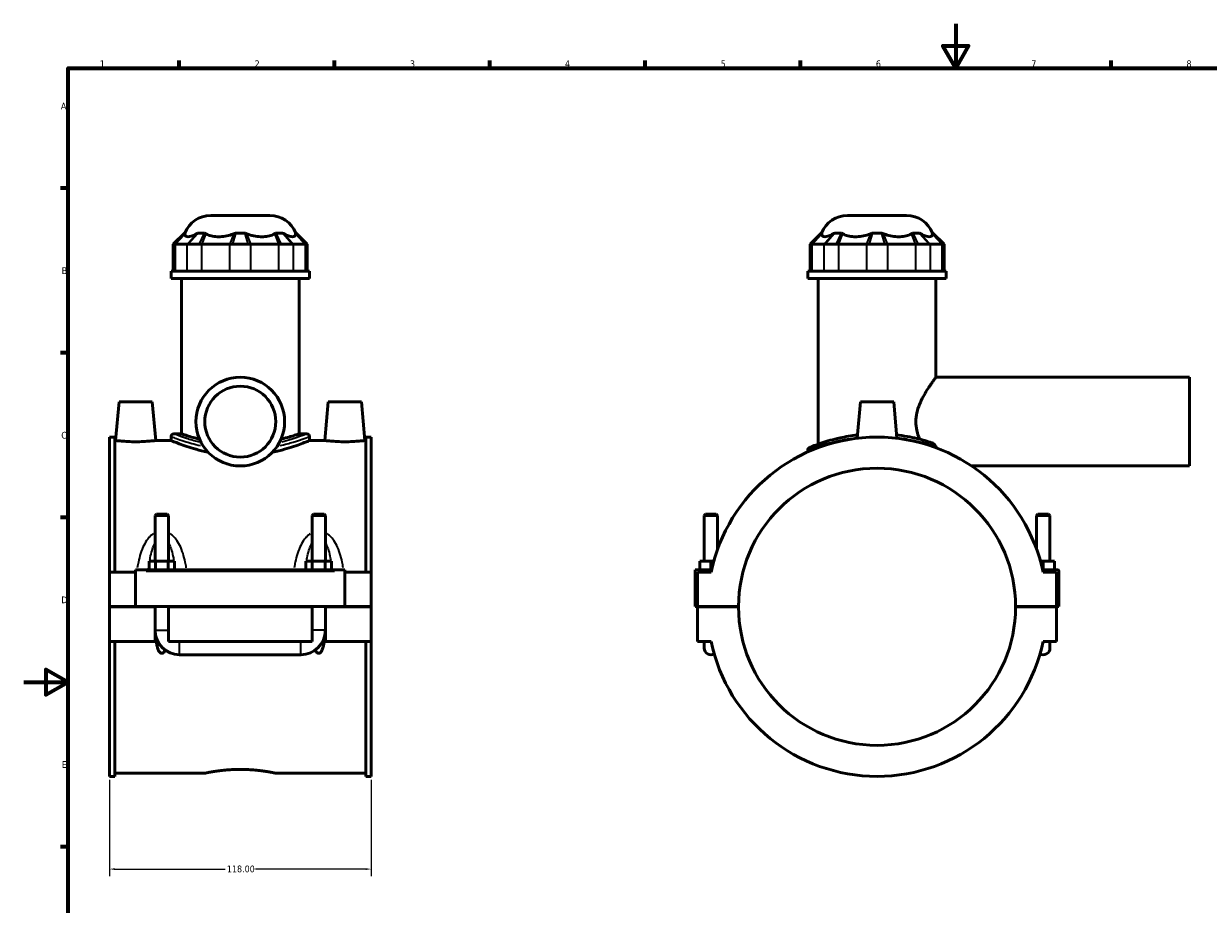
# Model space of a CAD drawing. Header units: millimetres. Extents: x 0 to 898, y -421 to 969.
# Tile 4 of 7: x 0 to 534, y 197 to 594. Entities that reach past the tile are written whole.
import ezdxf

# ---------------------------------------------------------------- set-up
doc = ezdxf.new("R2010")
doc.units = ezdxf.units.MM
for name, color, linetype, lineweight in [('Border (ANSI)', 7, 'Continuous', 70), ('Dimension (ANSI)', 7, 'Continuous', 25), ('Visible (ANSI)', 7, 'Continuous', 50), ('Visible Narrow (ANSI)', 7, 'Continuous', 35)]:
    doc.layers.add(name, color=color, linetype=linetype, lineweight=lineweight)
doc.styles.add('Note Text (ANSI)', font='tahoma.ttf')
doc.dimstyles.new('Default - mm (ANSI)', dxfattribs={"dimtxt": 3.048, "dimasz": 2.5, "dimexe": 3.175, "dimexo": 1.6002, "dimgap": 0.8, "dimtad": 0, "dimtoh": 1, "dimrnd": 1e-08, "dimzin": 4, "dimdsep": 46, "dimtxsty": 'Note Text (ANSI)', "dimcen": 0.09, "dimdle": 10, "dimclrd": 256, "dimclre": 256, "dimclrt": 256, "dimadec": 1, "dimazin": 1, "dimtfac": 1, "dimtofl": 0, "dimtmove": 0, "dimatfit": 3, "dimfxl": 1, "dimtolj": 1, "dimtzin": 4, "dimlwd": -1, "dimlwe": -1, "dimarcsym": 0})

# ---------------------------------------------------------------- blocks, each defined once
blk = doc.blocks.new('Borders Default Border')
at = {"layer": 'Border (ANSI)'}
for p, q in [((70.08, 574), (70.08, 577.45)), ((140.17, 574), (140.17, 577.45)), ((210.25, 574), (210.25, 577.45)), ((280.33, 574), (280.33, 577.45)), ((350.42, 574), (350.42, 577.45)), ((490.58, 574), (490.58, 577.45)), ((20, 519.75), (16.55, 519.75)), ((20, 445.5), (16.55, 445.5)), ((20, 371.25), (16.55, 371.25)), ((20, 222.75), (16.55, 222.75))]:
    blk.add_line(p, q, dxfattribs=at)
at = {"layer": 'Border (ANSI)', "flags": 128}
for points in [[(420.5, 594), (420.5, 574), (414.73, 584), (426.27, 584), (420.5, 574)], [(20, 20), (20, 574), (821, 574), (821, 20), (20, 20)], [(0, 297), (20, 297), (10, 302.77), (10, 291.23), (20, 297)]]:
    blk.add_lwpolyline(points, dxfattribs=at)
at = {"layer": 'Border (ANSI)', "color": 230, "true_color": 0xff0080, "char_height": 3.05, "attachment_point": 7, "style": 'Note Text (ANSI)'}
for s, insert in [('1', (34.35, 574.4)), ('2', (104.2, 574.4)), ('3', (174.26, 574.34)), ('4', (244.23, 574.4)), ('5', (314.48, 574.34)), ('6', (384.49, 574.34)), ('7', (454.6, 574.4)), ('8', (524.63, 574.33)), ('A', (16.78, 555.35)), ('B', (17.15, 481.1)), ('C', (16.95, 406.8)), ('D', (16.96, 332.6)), ('E', (17.21, 258.35))]:
    blk.add_mtext(s, dxfattribs=dict(at, insert=insert))
blk = doc.blocks.new('*D8')
at = {"layer": 'Defpoints', "color": 0, "transparency": 16777216}
for p in [(38.72, 254.51), (156.72, 254.51), (156.72, 212.69)]:
    blk.add_point(p, dxfattribs=at)
at = {"layer": 'Dimension (ANSI)', "transparency": 16777216}
for p, q in [((38.72, 252.91), (38.72, 209.52)), ((156.72, 252.91), (156.72, 209.52)), ((41.22, 212.69), (90.88, 212.69)), ((154.22, 212.69), (104.56, 212.69))]:
    blk.add_line(p, q, dxfattribs=at)
for points in [[(41.22, 213.11), (41.22, 212.27), (38.72, 212.69)], [(154.22, 213.11), (154.22, 212.27), (156.72, 212.69)]]:
    blk.add_solid(points, dxfattribs=at)
at = {"layer": 'Dimension (ANSI)', "color": 230, "true_color": 0xff0080, "transparency": 16777216, "insert": (91.68, 214.29), "char_height": 3.048, "attachment_point": 1, "style": 'Note Text (ANSI)'}
blk.add_mtext('\\A1;118.00', dxfattribs=at)

msp = doc.modelspace()

# ---------------------------------------------------------------- linework, layer by layer
at = {"layer": 'Visible (ANSI)'}
for p, q in [((84.369, 507.507), (111.061, 507.507)), ((371.685, 507.507), (398.377, 507.507)), ((72.495, 499.527), (67.495, 494.527)), ((72.495, 499.527), (72.807, 499.527)), ((78.589, 499.527), (81.616, 499.527)), ((95.575, 499.527), (99.856, 499.527)), ((113.815, 499.527), (116.842, 499.527)), ((122.624, 499.527), (122.935, 499.527)), ((122.935, 499.527), (127.935, 494.527)), ((359.811, 499.527), (354.811, 494.527)), ((359.811, 499.527), (360.123, 499.527)), ((365.905, 499.527), (368.932, 499.527)), ((382.891, 499.527), (387.172, 499.527)), ((401.131, 499.527), (404.157, 499.527)), ((409.939, 499.527), (410.251, 499.527)), ((410.251, 499.527), (415.251, 494.527)), ((68.015, 494.527), (67.495, 494.527)), ((67.495, 494.527), (67.495, 482.427)), ((68.447, 494.527), (73.637, 494.527)), ((79.236, 494.527), (74.192, 494.527)), ((80.402, 494.527), (92.932, 494.527)), ((101.283, 494.527), (94.148, 494.527)), ((102.499, 494.527), (115.029, 494.527)), ((121.239, 494.527), (116.194, 494.527)), ((121.794, 494.527), (126.984, 494.527)), ((127.935, 494.527), (127.416, 494.527)), ((127.935, 494.527), (127.935, 482.427)), ((355.331, 494.527), (354.811, 494.527)), ((354.811, 494.527), (354.811, 482.427)), ((355.763, 494.527), (360.953, 494.527)), ((366.552, 494.527), (361.508, 494.527)), ((367.718, 494.527), (380.248, 494.527)), ((388.598, 494.527), (381.464, 494.527)), ((389.815, 494.527), (402.345, 494.527)), ((408.555, 494.527), (403.51, 494.527)), ((409.11, 494.527), (414.3, 494.527)), ((415.251, 494.527), (414.732, 494.527)), ((415.251, 494.527), (415.251, 482.427)), ((128.965, 482.427), (66.465, 482.427)), ((66.465, 479.007), (66.465, 482.427)), ((128.965, 479.007), (128.965, 482.427)), ((416.281, 482.427), (353.781, 482.427)), ((353.781, 479.007), (353.781, 482.427)), ((416.281, 479.007), (416.281, 482.427)), ((128.965, 479.007), (66.465, 479.007)), ((71.153, 409.007), (71.153, 479.007)), ((124.278, 409.007), (124.278, 479.007)), ((416.281, 479.007), (353.781, 479.007)), ((358.469, 404.345), (358.469, 479.007)), ((411.594, 434.507), (411.594, 479.007)), ((411.594, 434.507), (526.031, 434.507)), ((526.031, 394.507), (526.031, 434.507)), ((43.015, 423.507), (41.484, 406.007)), ((58.015, 423.507), (43.015, 423.507)), ((58.015, 423.507), (59.546, 406.007)), ((137.415, 423.507), (135.884, 406.007)), ((137.415, 423.507), (152.415, 423.507)), ((152.415, 423.507), (153.946, 406.007)), ((377.531, 423.507), (376.085, 406.983)), ((392.531, 423.507), (377.531, 423.507)), ((392.531, 423.507), (393.977, 406.983)), ((38.715, 407.507), (38.715, 346.632)), ((38.715, 407.507), (41.075, 407.507)), ((41.075, 346.632), (41.075, 407.507)), ((66.465, 407.757), (66.465, 406.007)), ((67.715, 409.007), (71.153, 409.007)), ((124.278, 409.007), (127.715, 409.007)), ((128.965, 407.757), (128.965, 406.007)), ((154.355, 346.632), (154.355, 407.507)), ((154.355, 407.507), (156.715, 407.507)), ((156.715, 407.507), (156.715, 346.632)), ((41.484, 406.007), (41.075, 406.007)), ((66.465, 406.007), (59.546, 406.007)), ((135.884, 406.007), (128.965, 406.007)), ((154.355, 406.007), (153.946, 406.007)), ((353.781, 401.651), (353.781, 400.833)), ((427.693, 394.507), (526.031, 394.507)), ((59.915, 372.724), (59.315, 372.124)), ((65.315, 372.124), (59.315, 372.124)), ((59.315, 372.124), (59.315, 351.632)), ((59.915, 372.724), (64.715, 372.724)), ((64.715, 372.724), (65.315, 372.124)), ((65.315, 372.124), (65.315, 351.632)), ((130.715, 372.724), (130.115, 372.124)), ((136.115, 372.124), (130.115, 372.124)), ((130.115, 351.632), (130.115, 372.124)), ((130.715, 372.724), (135.515, 372.724)), ((135.515, 372.724), (136.115, 372.124)), ((136.115, 351.632), (136.115, 372.124)), ((307.631, 372.724), (307.031, 372.124)), ((307.031, 372.124), (313.031, 372.124)), ((307.031, 351.632), (307.031, 372.124)), ((312.431, 372.724), (307.631, 372.724)), ((312.431, 372.724), (313.031, 372.124)), ((313.031, 356.858), (313.031, 372.124)), ((457.631, 372.724), (457.031, 372.124)), ((463.031, 372.124), (457.031, 372.124)), ((457.031, 372.124), (457.031, 356.858)), ((457.631, 372.724), (462.431, 372.724)), ((462.431, 372.724), (463.031, 372.124)), ((463.031, 372.124), (463.031, 351.632)), ((50.515, 347.132), (50.515, 347.632)), ((144.915, 347.632), (50.515, 347.632)), ((56.542, 347.632), (56.542, 351.632)), ((56.542, 351.632), (59.429, 351.632)), ((59.429, 347.632), (59.429, 351.632)), ((59.429, 351.632), (65.202, 351.632)), ((65.202, 347.632), (65.202, 351.632)), ((65.202, 351.632), (68.089, 351.632)), ((68.089, 347.632), (68.089, 351.632)), ((127.342, 351.632), (130.229, 351.632)), ((127.342, 347.632), (127.342, 351.632)), ((130.229, 347.632), (130.229, 351.632)), ((130.229, 351.632), (136.002, 351.632)), ((136.002, 347.632), (136.002, 351.632)), ((136.002, 351.632), (138.889, 351.632)), ((138.889, 347.632), (138.889, 351.632)), ((144.915, 347.632), (144.915, 347.132)), ((303.031, 347.632), (310.36, 347.632)), ((303.031, 331.057), (303.031, 347.632)), ((310.031, 351.632), (305.031, 351.632)), ((305.031, 347.632), (305.031, 351.632)), ((311.364, 351.632), (310.031, 351.632)), ((310.031, 347.632), (310.031, 351.632)), ((458.698, 351.632), (460.031, 351.632)), ((466.531, 347.632), (459.703, 347.632)), ((460.031, 347.632), (460.031, 351.632)), ((460.031, 351.632), (465.031, 351.632)), ((465.031, 347.632), (465.031, 351.632)), ((50.515, 346.632), (38.715, 346.632)), ((38.715, 331.057), (38.715, 346.632)), ((50.515, 331.057), (50.515, 347.132)), ((144.915, 347.132), (144.915, 331.057)), ((156.715, 346.632), (144.915, 346.632)), ((156.715, 346.632), (156.715, 331.057)), ((310.144, 346.632), (304.031, 346.632)), ((304.031, 346.632), (304.031, 331.057)), ((466.031, 346.632), (459.919, 346.632)), ((466.031, 331.057), (466.031, 346.632)), ((467.031, 331.057), (467.031, 347.132)), ((38.715, 331.057), (50.515, 331.057)), ((38.715, 315.382), (38.715, 330.957)), ((59.315, 330.957), (38.715, 330.957)), ((144.915, 331.057), (50.515, 331.057)), ((59.315, 331.057), (59.315, 330.957)), ((59.315, 315.382), (59.315, 330.957)), ((65.315, 331.057), (65.315, 330.957)), ((65.315, 330.957), (65.315, 315.382)), ((130.115, 330.957), (65.315, 330.957)), ((130.115, 330.957), (130.115, 331.057)), ((130.115, 315.382), (130.115, 330.957)), ((136.115, 330.957), (136.115, 331.057)), ((136.115, 330.957), (136.115, 315.382)), ((156.715, 330.957), (136.115, 330.957)), ((144.915, 331.057), (156.715, 331.057)), ((156.715, 330.957), (156.715, 315.382)), ((304.031, 331.057), (303.031, 331.057)), ((304.031, 331.057), (322.531, 331.057)), ((304.031, 330.957), (304.031, 315.382)), ((322.531, 330.957), (304.031, 330.957)), ((307.031, 330.957), (307.031, 331.057)), ((313.031, 330.957), (313.031, 331.057)), ((447.531, 331.057), (466.031, 331.057)), ((466.031, 330.957), (447.531, 330.957)), ((457.031, 331.057), (457.031, 330.957)), ((463.031, 331.057), (463.031, 330.957)), ((466.031, 331.057), (467.031, 331.057)), ((466.031, 315.382), (466.031, 330.957)), ((59.315, 315.382), (38.715, 315.382)), ((38.715, 315.382), (38.715, 254.507)), ((41.075, 254.507), (41.075, 315.382)), ((59.791, 315.382), (59.315, 315.382)), ((59.807, 315.382), (59.791, 315.382)), ((60.517, 315.382), (59.807, 315.382)), ((130.115, 315.382), (65.315, 315.382)), ((135.624, 315.382), (134.913, 315.382)), ((135.639, 315.382), (135.624, 315.382)), ((136.115, 315.382), (135.639, 315.382)), ((156.715, 315.382), (136.115, 315.382)), ((154.355, 254.507), (154.355, 315.382)), ((156.715, 315.382), (156.715, 254.507)), ((304.031, 315.382), (310.144, 315.382)), ((307.031, 315.382), (307.031, 312.382)), ((459.919, 315.382), (466.031, 315.382)), ((463.031, 312.382), (463.031, 315.382)), ((70.315, 309.382), (125.115, 309.382)), ((38.715, 254.507), (41.075, 254.507)), ((82.035, 256.007), (41.075, 256.007)), ((154.355, 256.007), (113.395, 256.007)), ((154.355, 254.507), (156.715, 254.507))]:
    msp.add_line(p, q, dxfattribs=at)
for radius in [20, 16]:
    msp.add_circle((97.715, 414.507), radius, dxfattribs=at)
for centre, radius, start, end in [((84.369, 495.007), 12.5, 90, 158.80151), ((111.061, 495.007), 12.5, 21.19849, 90), ((371.685, 495.007), 12.5, 90, 158.80151), ((398.377, 495.007), 12.5, 21.19849, 90), ((67.715, 407.757), 1.25, 90, 180), ((127.715, 407.757), 1.25, 0, 90), ((385.031, 331.007), 76.5, 11.7855, 168.2145), ((355.031, 401.651), 1.25, 113.00923, 180), ((385.031, 331.007), 62.5, 0.04584, 179.95416), ((466.531, 347.132), 0.5, 0, 90), ((385.031, 331.007), 62.5, 180.04584, 359.95416), ((70.315, 320.382), 11, 180, 270), ((125.115, 320.382), 11, 270, 0), ((385.031, 331.007), 76.5, 191.7855, 348.2145), ((310.031, 312.382), 3, 180, 300.05388), ((460.031, 312.382), 3, 239.94612, 0)]:
    msp.add_arc(centre, radius, start, end, dxfattribs=at)
for points, knots in [([(72.777, 499.215), (72.769, 499.085), (72.773, 498.967), (72.828, 498.555), (72.971, 498.298), (73.446, 497.966), (73.778, 497.89), (74.148, 497.89), (74.518, 497.89), (74.991, 497.966), (76.081, 498.298), (76.697, 498.555), (77.514, 498.967), (77.737, 499.085), (77.968, 499.215)], [4.5222005, 4.5222005, 4.5222005, 4.5222005, 4.6162843, 4.6162843, 4.9060604, 4.9060604, 5.1958365, 5.1958365, 5.1958365, 5.4856126, 5.4856126, 5.7753886, 5.7753886, 5.8694725, 5.8694725, 5.8694725, 5.8694725]), ([(82.196, 499.215), (82.414, 499.085), (82.643, 498.967), (83.538, 498.555), (84.356, 498.298), (86.117, 497.966), (87.061, 497.89), (87.953, 497.89), (88.846, 497.89), (89.848, 497.966), (91.864, 498.298), (92.878, 498.555), (94.088, 498.967), (94.408, 499.085), (94.726, 499.215)], [4.5222005, 4.5222005, 4.5222005, 4.5222005, 4.6162843, 4.6162843, 4.9060604, 4.9060604, 5.1958365, 5.1958365, 5.1958365, 5.4856126, 5.4856126, 5.7753886, 5.7753886, 5.8694725, 5.8694725, 5.8694725, 5.8694725]), ([(100.705, 499.215), (101.023, 499.085), (101.342, 498.967), (102.552, 498.555), (103.567, 498.298), (105.583, 497.966), (106.585, 497.89), (107.477, 497.89), (108.37, 497.89), (109.313, 497.966), (111.075, 498.298), (111.893, 498.555), (112.787, 498.967), (113.016, 499.085), (113.235, 499.215)], [4.5222005, 4.5222005, 4.5222005, 4.5222005, 4.6162843, 4.6162843, 4.9060604, 4.9060604, 5.1958365, 5.1958365, 5.1958365, 5.4856126, 5.4856126, 5.7753886, 5.7753886, 5.8694725, 5.8694725, 5.8694725, 5.8694725]), ([(117.463, 499.215), (117.694, 499.085), (117.916, 498.967), (118.733, 498.555), (119.35, 498.298), (120.44, 497.966), (120.913, 497.89), (121.283, 497.89), (121.652, 497.89), (121.985, 497.966), (122.46, 498.298), (122.602, 498.555), (122.657, 498.967), (122.662, 499.085), (122.653, 499.215)], [4.5222005, 4.5222005, 4.5222005, 4.5222005, 4.6162843, 4.6162843, 4.9060604, 4.9060604, 5.1958365, 5.1958365, 5.1958365, 5.4856126, 5.4856126, 5.7753886, 5.7753886, 5.8694725, 5.8694725, 5.8694725, 5.8694725]), ([(360.093, 499.215), (360.085, 499.085), (360.089, 498.967), (360.144, 498.555), (360.286, 498.298), (360.762, 497.966), (361.094, 497.89), (361.464, 497.89), (361.834, 497.89), (362.307, 497.966), (363.397, 498.298), (364.013, 498.555), (364.83, 498.967), (365.053, 499.085), (365.283, 499.215)], [4.5222005, 4.5222005, 4.5222005, 4.5222005, 4.6162843, 4.6162843, 4.9060604, 4.9060604, 5.1958365, 5.1958365, 5.1958365, 5.4856126, 5.4856126, 5.7753886, 5.7753886, 5.8694725, 5.8694725, 5.8694725, 5.8694725]), ([(369.512, 499.215), (369.73, 499.085), (369.959, 498.967), (370.854, 498.555), (371.672, 498.298), (373.433, 497.966), (374.377, 497.89), (375.269, 497.89), (376.162, 497.89), (377.164, 497.966), (379.18, 498.298), (380.194, 498.555), (381.404, 498.967), (381.724, 499.085), (382.042, 499.215)], [4.5222005, 4.5222005, 4.5222005, 4.5222005, 4.6162843, 4.6162843, 4.9060604, 4.9060604, 5.1958365, 5.1958365, 5.1958365, 5.4856126, 5.4856126, 5.7753886, 5.7753886, 5.8694725, 5.8694725, 5.8694725, 5.8694725]), ([(388.021, 499.215), (388.339, 499.085), (388.658, 498.967), (389.868, 498.555), (390.883, 498.298), (392.899, 497.966), (393.901, 497.89), (394.793, 497.89), (395.685, 497.89), (396.629, 497.966), (398.391, 498.298), (399.209, 498.555), (400.103, 498.967), (400.332, 499.085), (400.551, 499.215)], [4.5222005, 4.5222005, 4.5222005, 4.5222005, 4.6162843, 4.6162843, 4.9060604, 4.9060604, 5.1958365, 5.1958365, 5.1958365, 5.4856126, 5.4856126, 5.7753886, 5.7753886, 5.8694725, 5.8694725, 5.8694725, 5.8694725]), ([(404.779, 499.215), (405.01, 499.085), (405.232, 498.967), (406.049, 498.555), (406.666, 498.298), (407.756, 497.966), (408.229, 497.89), (408.598, 497.89), (408.968, 497.89), (409.301, 497.966), (409.776, 498.298), (409.918, 498.555), (409.973, 498.967), (409.978, 499.085), (409.969, 499.215)], [4.5222005, 4.5222005, 4.5222005, 4.5222005, 4.6162843, 4.6162843, 4.9060604, 4.9060604, 5.1958365, 5.1958365, 5.1958365, 5.4856126, 5.4856126, 5.7753886, 5.7753886, 5.8694725, 5.8694725, 5.8694725, 5.8694725]), ([(68.015, 494.527), (68.076, 494.527), (68.143, 494.527), (68.287, 494.527), (68.364, 494.527), (68.447, 494.527)], [0.28940049, 0.28940049, 0.28940049, 0.28940049, 0.34104978, 0.34104978, 0.39269908, 0.39269908, 0.39269908, 0.39269908]), ([(73.637, 494.527), (73.719, 494.527), (73.807, 494.527), (73.992, 494.527), (74.089, 494.527), (74.192, 494.527)], [-0.39269908, -0.39269908, -0.39269908, -0.39269908, -0.34104978, -0.34104978, -0.28940049, -0.28940049, -0.28940049, -0.28940049]), ([(79.236, 494.527), (79.426, 494.527), (79.618, 494.527), (80.006, 494.527), (80.203, 494.527), (80.402, 494.527)], [0.28940049, 0.28940049, 0.28940049, 0.28940049, 0.34104978, 0.34104978, 0.39269908, 0.39269908, 0.39269908, 0.39269908]), ([(92.932, 494.527), (93.131, 494.527), (93.332, 494.527), (93.737, 494.527), (93.942, 494.527), (94.148, 494.527)], [-0.39269908, -0.39269908, -0.39269908, -0.39269908, -0.34104978, -0.34104978, -0.28940049, -0.28940049, -0.28940049, -0.28940049]), ([(101.283, 494.527), (101.489, 494.527), (101.693, 494.527), (102.099, 494.527), (102.3, 494.527), (102.499, 494.527)], [0.28940049, 0.28940049, 0.28940049, 0.28940049, 0.34104978, 0.34104978, 0.39269908, 0.39269908, 0.39269908, 0.39269908]), ([(115.029, 494.527), (115.228, 494.527), (115.424, 494.527), (115.813, 494.527), (116.005, 494.527), (116.194, 494.527)], [-0.39269908, -0.39269908, -0.39269908, -0.39269908, -0.34104978, -0.34104978, -0.28940049, -0.28940049, -0.28940049, -0.28940049]), ([(121.239, 494.527), (121.341, 494.527), (121.439, 494.527), (121.624, 494.527), (121.711, 494.527), (121.794, 494.527)], [0.28940049, 0.28940049, 0.28940049, 0.28940049, 0.34104978, 0.34104978, 0.39269908, 0.39269908, 0.39269908, 0.39269908]), ([(126.984, 494.527), (127.066, 494.527), (127.143, 494.527), (127.287, 494.527), (127.354, 494.527), (127.416, 494.527)], [-0.39269908, -0.39269908, -0.39269908, -0.39269908, -0.34104978, -0.34104978, -0.28940049, -0.28940049, -0.28940049, -0.28940049]), ([(355.331, 494.527), (355.392, 494.527), (355.459, 494.527), (355.603, 494.527), (355.68, 494.527), (355.763, 494.527)], [0.28940049, 0.28940049, 0.28940049, 0.28940049, 0.34104978, 0.34104978, 0.39269908, 0.39269908, 0.39269908, 0.39269908]), ([(360.953, 494.527), (361.035, 494.527), (361.123, 494.527), (361.308, 494.527), (361.405, 494.527), (361.508, 494.527)], [-0.39269908, -0.39269908, -0.39269908, -0.39269908, -0.34104978, -0.34104978, -0.28940049, -0.28940049, -0.28940049, -0.28940049]), ([(366.552, 494.527), (366.742, 494.527), (366.934, 494.527), (367.322, 494.527), (367.519, 494.527), (367.718, 494.527)], [0.28940049, 0.28940049, 0.28940049, 0.28940049, 0.34104978, 0.34104978, 0.39269908, 0.39269908, 0.39269908, 0.39269908]), ([(380.248, 494.527), (380.446, 494.527), (380.647, 494.527), (381.053, 494.527), (381.258, 494.527), (381.464, 494.527)], [-0.39269908, -0.39269908, -0.39269908, -0.39269908, -0.34104978, -0.34104978, -0.28940049, -0.28940049, -0.28940049, -0.28940049]), ([(388.598, 494.527), (388.805, 494.527), (389.009, 494.527), (389.415, 494.527), (389.616, 494.527), (389.815, 494.527)], [0.28940049, 0.28940049, 0.28940049, 0.28940049, 0.34104978, 0.34104978, 0.39269908, 0.39269908, 0.39269908, 0.39269908]), ([(402.345, 494.527), (402.544, 494.527), (402.74, 494.527), (403.129, 494.527), (403.321, 494.527), (403.51, 494.527)], [-0.39269908, -0.39269908, -0.39269908, -0.39269908, -0.34104978, -0.34104978, -0.28940049, -0.28940049, -0.28940049, -0.28940049]), ([(408.555, 494.527), (408.657, 494.527), (408.755, 494.527), (408.94, 494.527), (409.027, 494.527), (409.11, 494.527)], [0.28940049, 0.28940049, 0.28940049, 0.28940049, 0.34104978, 0.34104978, 0.39269908, 0.39269908, 0.39269908, 0.39269908]), ([(414.3, 494.527), (414.382, 494.527), (414.459, 494.527), (414.603, 494.527), (414.67, 494.527), (414.732, 494.527)], [-0.39269908, -0.39269908, -0.39269908, -0.39269908, -0.34104978, -0.34104978, -0.28940049, -0.28940049, -0.28940049, -0.28940049]), ([(404.212, 406.612), (404.2, 406.641), (404.188, 406.67), (403.682, 407.912), (403.258, 409.189), (402.671, 411.815), (402.512, 413.163), (402.512, 415.852), (402.671, 417.2), (403.258, 419.825), (403.682, 421.103), (404.671, 423.529), (405.236, 424.678), (406.385, 426.805), (406.97, 427.781), (408.051, 429.499), (408.589, 430.309), (409.585, 431.758), (410.041, 432.397), (410.795, 433.438), (411.095, 433.841), (411.494, 434.376), (411.594, 434.507), (411.594, 434.507)], [5.5666379, 5.5666379, 5.5666379, 5.5666379, 5.5762506, 5.5762506, 5.979513, 5.979513, 6.3827753, 6.3827753, 6.7860376, 6.7860376, 7.1892999, 7.1892999, 7.5925623, 7.5925623, 7.9958246, 7.9958246, 8.3904092, 8.3904092, 8.7849938, 8.7849938, 9.1795784, 9.1795784, 9.5741629, 9.5741629, 9.5741629, 9.5741629]), ([(79.34, 406.612), (79.202, 406.646), (79.066, 406.679), (77.761, 407.003), (76.66, 407.302), (74.714, 407.862), (73.87, 408.122), (72.51, 408.553), (71.994, 408.724), (71.315, 408.952), (71.153, 409.007), (71.153, 409.007)], [1.9616775, 1.9616775, 1.9616775, 1.9616775, 2.0192466, 2.0192466, 2.5238019, 2.5238019, 3.0283573, 3.0283573, 3.5329126, 3.5329126, 4.0374679, 4.0374679, 4.0374679, 4.0374679]), ([(124.278, 409.007), (124.278, 409.007), (124.115, 408.952), (123.437, 408.724), (122.92, 408.553), (121.561, 408.122), (120.716, 407.862), (118.771, 407.302), (117.669, 407.003), (116.364, 406.679), (116.229, 406.646), (116.091, 406.612)], [12.1124037, 12.1124037, 12.1124037, 12.1124037, 12.6169591, 12.6169591, 13.1215144, 13.1215144, 13.6260697, 13.6260697, 14.130625, 14.130625, 14.1881941, 14.1881941, 14.1881941, 14.1881941]), ([(376.22, 408.507), (373.415, 408.186), (370.745, 407.728), (365.14, 406.499), (362.373, 405.68), (357.369, 403.998), (355.499, 403.204), (354.638, 402.843), (354.544, 402.804), (354.545, 402.805)], [15.1844583, 15.1844583, 15.1844583, 15.1844583, 16.0562597, 16.0562597, 17.198518, 17.198518, 18.6581431, 18.6581431, 19.0690535, 19.0690535, 19.0690535, 19.0690535]), ([(409.727, 404.995), (407.849, 405.621), (405.569, 406.302), (400.232, 407.564), (397.129, 408.129), (393.841, 408.506)], [11.4325413, 11.4325413, 11.4325413, 11.4325413, 12.3969013, 12.3969013, 13.4191273, 13.4191273, 13.4191273, 13.4191273]), ([(50.515, 405.456), (49.376, 405.456), (48.163, 405.485), (45.935, 405.59), (44.919, 405.664), (43.32, 405.802), (42.628, 405.876), (41.71, 405.979), (41.484, 406.007), (41.484, 406.007)], [2.7316622, 2.7316622, 2.7316622, 2.7316622, 3.0733309, 3.0733309, 3.4149996, 3.4149996, 3.7562465, 3.7562465, 4.0974934, 4.0974934, 4.0974934, 4.0974934]), ([(59.546, 406.007), (59.546, 406.007), (59.321, 405.979), (58.403, 405.876), (57.711, 405.802), (56.111, 405.664), (55.096, 405.59), (52.867, 405.485), (51.654, 405.456), (50.515, 405.456)], [6.8291556, 6.8291556, 6.8291556, 6.8291556, 7.1704024, 7.1704024, 7.5116493, 7.5116493, 7.853318, 7.853318, 8.1949867, 8.1949867, 8.1949867, 8.1949867]), ([(83.24, 400.707), (82.201, 400.922), (81.198, 401.153), (78.546, 401.811), (76.993, 402.254), (74.245, 403.102), (72.953, 403.537), (70.667, 404.349), (69.673, 404.725), (68.071, 405.349), (67.461, 405.597), (66.658, 405.926), (66.465, 406.007), (66.465, 406.007)], [1.4530995, 1.4530995, 1.4530995, 1.4530995, 1.7907766, 1.7907766, 2.3877021, 2.3877021, 2.9839064, 2.9839064, 3.5801106, 3.5801106, 4.1763148, 4.1763148, 4.772519, 4.772519, 4.772519, 4.772519]), ([(128.965, 406.007), (128.965, 406.007), (128.773, 405.926), (127.97, 405.597), (127.36, 405.349), (125.758, 404.725), (124.764, 404.349), (122.478, 403.537), (121.185, 403.102), (118.438, 402.254), (116.885, 401.811), (114.232, 401.153), (113.229, 400.922), (112.191, 400.707)], [14.317557, 14.317557, 14.317557, 14.317557, 14.9137612, 14.9137612, 15.5099654, 15.5099654, 16.1061696, 16.1061696, 16.7023738, 16.7023738, 17.2992994, 17.2992994, 17.6369765, 17.6369765, 17.6369765, 17.6369765]), ([(144.915, 405.456), (143.776, 405.456), (142.563, 405.485), (140.335, 405.59), (139.319, 405.664), (137.72, 405.802), (137.028, 405.876), (136.11, 405.979), (135.884, 406.007), (135.884, 406.007)], [0, 0, 0, 0, 0.3416687, 0.3416687, 0.6833374, 0.6833374, 1.0245843, 1.0245843, 1.3658311, 1.3658311, 1.3658311, 1.3658311]), ([(153.946, 406.007), (153.946, 406.007), (153.721, 405.979), (152.803, 405.876), (152.111, 405.802), (150.511, 405.664), (149.496, 405.59), (147.267, 405.485), (146.054, 405.456), (144.915, 405.456)], [4.0974934, 4.0974934, 4.0974934, 4.0974934, 4.4387402, 4.4387402, 4.7799871, 4.7799871, 5.1216558, 5.1216558, 5.4633245, 5.4633245, 5.4633245, 5.4633245]), ([(411.471, 403.439), (411.365, 403.693), (411.194, 403.952), (410.746, 404.427), (410.475, 404.638), (410.033, 404.876), (409.883, 404.943), (409.727, 404.995)], [-0.26288767, -0.26288767, -0.26288767, -0.26288767, -0.15558007, -0.15558007, -0.04993996, -0.04993996, 0, 0, 0, 0]), ([(411.802, 402.67), (411.712, 402.873), (411.623, 403.08), (411.513, 403.339), (411.492, 403.389), (411.471, 403.439)], [11.249533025, 11.249533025, 11.249533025, 11.249533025, 11.326424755, 11.326424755, 11.344544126, 11.344544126, 11.344544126, 11.344544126]), ([(63.84, 311.49), (63.81, 311.425), (63.778, 311.359), (63.556, 310.917), (63.285, 310.489), (62.855, 310.171), (62.754, 310.111), (62.538, 310.029), (62.423, 310.007), (62.207, 310.007), (62.092, 310.029), (61.877, 310.111), (61.776, 310.171), (61.346, 310.489), (61.074, 310.917), (60.632, 311.797), (60.454, 312.327), (60.153, 313.417), (60.035, 313.979), (59.889, 314.827), (59.846, 315.104), (59.807, 315.382)], [1.36694992, 1.36694992, 1.36694992, 1.36694992, 1.38933862, 1.38933862, 1.51966265, 1.51966265, 1.55211425, 1.55211425, 1.58456585, 1.58456585, 1.61701745, 1.61701745, 1.64946905, 1.64946905, 1.77979308, 1.77979308, 1.9534604, 1.9534604, 2.12712773, 2.12712773, 2.2097981, 2.2097981, 2.2097981, 2.2097981]), ([(135.624, 315.382), (135.585, 315.104), (135.542, 314.827), (135.396, 313.979), (135.277, 313.417), (134.977, 312.327), (134.798, 311.797), (134.356, 310.917), (134.085, 310.489), (133.655, 310.171), (133.554, 310.111), (133.338, 310.029), (133.223, 310.007), (133.007, 310.007), (132.892, 310.029), (132.677, 310.111), (132.576, 310.171), (132.146, 310.489), (131.874, 310.917), (131.652, 311.359), (131.621, 311.425), (131.591, 311.49)], [0.9593336, 0.9593336, 0.9593336, 0.9593336, 1.04200397, 1.04200397, 1.2156713, 1.2156713, 1.38933862, 1.38933862, 1.51966265, 1.51966265, 1.55211425, 1.55211425, 1.58456585, 1.58456585, 1.61701745, 1.61701745, 1.64946905, 1.64946905, 1.77979308, 1.77979308, 1.80218178, 1.80218178, 1.80218178, 1.80218178]), ([(82.035, 256.007), (82.035, 256.007), (82.13, 256.027), (82.528, 256.109), (82.832, 256.171), (83.633, 256.326), (84.131, 256.42), (85.281, 256.62), (85.933, 256.728), (87.322, 256.935), (88.107, 257.043), (89.817, 257.246), (90.741, 257.34), (92.672, 257.498), (93.68, 257.561), (95.707, 257.644), (96.728, 257.665), (97.715, 257.665)], [7.1103537, 7.1103537, 7.1103537, 7.1103537, 7.4066085, 7.4066085, 7.7028633, 7.7028633, 7.9991181, 7.9991181, 8.2953728, 8.2953728, 8.5916475, 8.5916475, 8.8879222, 8.8879222, 9.1841969, 9.1841969, 9.4804716, 9.4804716, 9.4804716, 9.4804716]), ([(97.715, 257.665), (98.703, 257.665), (99.723, 257.644), (101.751, 257.561), (102.759, 257.498), (104.689, 257.34), (105.614, 257.246), (107.324, 257.043), (108.108, 256.935), (109.497, 256.728), (110.149, 256.62), (111.3, 256.42), (111.798, 256.326), (112.599, 256.171), (112.902, 256.109), (113.301, 256.027), (113.395, 256.007), (113.395, 256.007)], [0, 0, 0, 0, 0.2962747, 0.2962747, 0.5925494, 0.5925494, 0.8888241, 0.8888241, 1.1850987, 1.1850987, 1.4813535, 1.4813535, 1.7776083, 1.7776083, 2.0738631, 2.0738631, 2.3701179, 2.3701179, 2.3701179, 2.3701179])]:
    msp.add_open_spline(points, degree=3, knots=knots, dxfattribs=at)
for points in [[(72.807, 499.527), (72.796, 499.438), (72.785, 499.333), (72.777, 499.215)], [(77.968, 499.215), (78.182, 499.335), (78.39, 499.44), (78.589, 499.527)], [(81.616, 499.527), (81.804, 499.438), (81.996, 499.333), (82.196, 499.215)], [(94.726, 499.215), (95.02, 499.335), (95.304, 499.44), (95.575, 499.527)], [(99.856, 499.527), (100.132, 499.438), (100.416, 499.333), (100.705, 499.215)], [(113.235, 499.215), (113.438, 499.335), (113.63, 499.44), (113.815, 499.527)], [(116.842, 499.527), (117.045, 499.438), (117.253, 499.333), (117.463, 499.215)], [(122.653, 499.215), (122.645, 499.335), (122.634, 499.44), (122.624, 499.527)], [(360.123, 499.527), (360.112, 499.438), (360.101, 499.333), (360.093, 499.215)], [(365.283, 499.215), (365.497, 499.335), (365.705, 499.44), (365.905, 499.527)], [(368.932, 499.527), (369.12, 499.438), (369.312, 499.333), (369.512, 499.215)], [(382.042, 499.215), (382.336, 499.335), (382.62, 499.44), (382.891, 499.527)], [(387.172, 499.527), (387.448, 499.438), (387.731, 499.333), (388.021, 499.215)], [(400.551, 499.215), (400.754, 499.335), (400.946, 499.44), (401.131, 499.527)], [(404.157, 499.527), (404.361, 499.438), (404.569, 499.333), (404.779, 499.215)], [(409.969, 499.215), (409.961, 499.335), (409.95, 499.44), (409.939, 499.527)]]:
    msp.add_open_spline(points, degree=3, dxfattribs=at)
at = {"layer": 'Visible Narrow (ANSI)'}
for p, q in [((68.255, 494.777), (72.567, 499.277)), ((68.663, 494.762), (72.561, 498.981)), ((77.751, 498.981), (73.853, 494.762)), ((78.369, 499.277), (74.411, 494.777)), ((79.355, 494.777), (81.497, 499.277)), ((80.491, 494.762), (82.106, 498.981)), ((94.636, 498.981), (93.021, 494.762)), ((95.504, 499.277), (94.219, 494.777)), ((101.211, 494.777), (99.927, 499.277)), ((102.409, 494.762), (100.795, 498.981)), ((113.325, 498.981), (114.939, 494.762)), ((113.934, 499.277), (116.075, 494.777)), ((121.019, 494.777), (117.061, 499.277)), ((121.577, 494.762), (117.68, 498.981)), ((122.863, 499.277), (127.176, 494.777)), ((122.87, 498.981), (126.767, 494.762)), ((355.571, 494.777), (359.883, 499.277)), ((355.979, 494.762), (359.877, 498.981)), ((365.067, 498.981), (361.169, 494.762)), ((365.685, 499.277), (361.727, 494.777)), ((366.671, 494.777), (368.813, 499.277)), ((367.807, 494.762), (369.422, 498.981)), ((381.952, 498.981), (380.337, 494.762)), ((382.82, 499.277), (381.535, 494.777)), ((388.527, 494.777), (387.243, 499.277)), ((389.725, 494.762), (388.111, 498.981)), ((400.641, 498.981), (402.255, 494.762)), ((401.25, 499.277), (403.391, 494.777)), ((408.335, 494.777), (404.377, 499.277)), ((408.893, 494.762), (404.995, 498.981)), ((410.179, 499.277), (414.492, 494.777)), ((410.186, 498.981), (414.083, 494.762)), ((68.447, 483.032), (68.447, 493.922)), ((73.637, 493.922), (73.637, 483.032)), ((80.402, 483.032), (80.402, 493.922)), ((92.932, 493.922), (92.932, 483.032)), ((102.499, 483.032), (102.499, 493.922)), ((115.029, 493.922), (115.029, 483.032)), ((121.794, 483.032), (121.794, 493.922)), ((126.984, 493.922), (126.984, 483.032)), ((355.763, 483.032), (355.763, 493.922)), ((360.953, 493.922), (360.953, 483.032)), ((367.718, 483.032), (367.718, 493.922)), ((380.248, 493.922), (380.248, 483.032)), ((389.815, 483.032), (389.815, 493.922)), ((402.345, 493.922), (402.345, 483.032)), ((409.11, 483.032), (409.11, 493.922)), ((414.3, 493.922), (414.3, 483.032)), ((55.235, 347.132), (140.195, 347.132)), ((59.352, 320.382), (65.278, 320.382)), ((70.315, 309.419), (70.315, 315.345)), ((125.115, 309.419), (125.115, 315.345)), ((136.078, 320.382), (130.152, 320.382))]:
    msp.add_line(p, q, dxfattribs=at)
for points, knots in [([(66.507, 407.741), (66.566, 407.719), (66.687, 407.674), (67.661, 407.313), (69.606, 406.585), (74.474, 405.068), (76.945, 404.365), (79.753, 403.725)], [-14.148475, -14.148475, -14.148475, -14.148475, -13.8166126, -13.8166126, -12.3969013, -12.3969013, -11.3887604, -11.3887604, -11.3887604, -11.3887604]), ([(79.004, 405.278), (76.91, 405.822), (75.043, 406.393), (70.731, 407.816), (68.863, 408.556), (67.923, 408.925), (67.805, 408.971), (67.751, 408.992)], [11.5760038, 11.5760038, 11.5760038, 11.5760038, 12.3969013, 12.3969013, 13.8166126, 13.8166126, 14.1583299, 14.1583299, 14.1583299, 14.1583299]), ([(115.677, 403.725), (117.884, 404.228), (119.884, 404.77), (123.684, 405.897), (125.374, 406.469), (127.949, 407.372), (128.739, 407.67), (128.923, 407.741)], [-26.7493491, -26.7493491, -26.7493491, -26.7493491, -25.956823, -25.956823, -25.0148871, -25.0148871, -23.9896312, -23.9896312, -23.9896312, -23.9896312]), ([(127.68, 408.993), (127.513, 408.924), (126.752, 408.62), (124.268, 407.698), (122.645, 407.117), (119.391, 406.095), (117.971, 405.679), (116.427, 405.278)], [23.9797765, 23.9797765, 23.9797765, 23.9797765, 25.0148871, 25.0148871, 25.956823, 25.956823, 26.5621098, 26.5621098, 26.5621098, 26.5621098]), ([(353.848, 401.679), (353.896, 401.698), (353.971, 401.728), (354.761, 402.047), (356.678, 402.828), (361.807, 404.483), (364.643, 405.289), (369.865, 406.388), (371.984, 406.757), (374.204, 407.048)], [-18.874256, -18.874256, -18.874256, -18.874256, -18.6581431, -18.6581431, -17.198518, -17.198518, -16.0562597, -16.0562597, -15.3679017, -15.3679017, -15.3679017, -15.3679017]), ([(395.029, 407.151), (398.04, 406.785), (400.882, 406.276), (406.315, 405.042), (408.828, 404.307), (410.847, 403.646), (410.852, 403.644), (410.856, 403.643)], [-13.3207295, -13.3207295, -13.3207295, -13.3207295, -12.3969013, -12.3969013, -11.3476684, -11.3476684, -11.3451949, -11.3451949, -11.3451949, -11.3451949]), ([(58.499, 363.89), (58.126, 363.648), (57.772, 363.378), (56.899, 362.615), (56.412, 362.087), (55.289, 360.657), (54.713, 359.704), (53.633, 357.541), (53.156, 356.314), (52.345, 353.785), (52.013, 352.483), (51.554, 350.321), (51.398, 349.475), (51.258, 348.622)], [-2.3946287, -2.3946287, -2.3946287, -2.3946287, -2.2605012, -2.2605012, -2.0448367, -2.0448367, -1.7136535, -1.7136535, -1.3274743, -1.3274743, -0.9399512, -0.9399512, -0.6951201, -0.6951201, -0.6951201, -0.6951201]), ([(73.373, 348.622), (73.233, 349.475), (73.076, 350.321), (72.618, 352.483), (72.285, 353.785), (71.475, 356.314), (70.998, 357.541), (69.917, 359.704), (69.341, 360.657), (68.218, 362.087), (67.731, 362.615), (66.859, 363.378), (66.504, 363.648), (66.131, 363.89)], [-4.9064693, -4.9064693, -4.9064693, -4.9064693, -4.6616383, -4.6616383, -4.2741152, -4.2741152, -3.887936, -3.887936, -3.5567527, -3.5567527, -3.3410882, -3.3410882, -3.2069608, -3.2069608, -3.2069608, -3.2069608]), ([(129.299, 363.89), (128.926, 363.648), (128.572, 363.378), (127.699, 362.615), (127.212, 362.087), (126.089, 360.657), (125.513, 359.704), (124.433, 357.541), (123.956, 356.314), (123.145, 353.785), (122.813, 352.483), (122.354, 350.321), (122.198, 349.475), (122.058, 348.622)], [-2.394763, -2.394763, -2.394763, -2.394763, -2.2606352, -2.2606352, -2.0449702, -2.0449702, -1.7137864, -1.7137864, -1.3276069, -1.3276069, -0.9400901, -0.9400901, -0.6952544, -0.6952544, -0.6952544, -0.6952544]), ([(144.173, 348.622), (144.033, 349.475), (143.876, 350.321), (143.418, 352.483), (143.085, 353.785), (142.275, 356.314), (141.798, 357.541), (140.717, 359.704), (140.141, 360.657), (139.018, 362.087), (138.531, 362.615), (137.659, 363.378), (137.304, 363.648), (136.931, 363.89)], [-4.9066036, -4.9066036, -4.9066036, -4.9066036, -4.6617679, -4.6617679, -4.2742511, -4.2742511, -3.8880717, -3.8880717, -3.5568879, -3.5568879, -3.3412229, -3.3412229, -3.2070951, -3.2070951, -3.2070951, -3.2070951]), ([(56.926, 352.091), (56.981, 352.412), (57.038, 352.731), (57.319, 354.205), (57.579, 355.33), (58.169, 357.313), (58.483, 358.186), (58.943, 359.17), (59.035, 359.355), (59.13, 359.535)], [1.22181104, 1.22181104, 1.22181104, 1.22181104, 1.3274743, 1.3274743, 1.7136535, 1.7136535, 2.04483674, 2.04483674, 2.12405749, 2.12405749, 2.12405749, 2.12405749]), ([(65.501, 359.535), (65.596, 359.355), (65.688, 359.17), (66.148, 358.186), (66.462, 357.313), (67.051, 355.33), (67.312, 354.205), (67.592, 352.731), (67.65, 352.412), (67.705, 352.091)], [3.47753196, 3.47753196, 3.47753196, 3.47753196, 3.55675271, 3.55675271, 3.88793595, 3.88793595, 4.27411515, 4.27411515, 4.37977841, 4.37977841, 4.37977841, 4.37977841]), ([(127.726, 352.091), (127.781, 352.412), (127.838, 352.731), (128.119, 354.205), (128.379, 355.33), (128.969, 357.313), (129.283, 358.186), (129.743, 359.17), (129.835, 359.355), (129.93, 359.535)], [1.22194533, 1.22194533, 1.22194533, 1.22194533, 1.32760688, 1.32760688, 1.71378637, 1.71378637, 2.04497016, 2.04497016, 2.12419178, 2.12419178, 2.12419178, 2.12419178]), ([(136.301, 359.535), (136.396, 359.355), (136.488, 359.17), (136.948, 358.186), (137.262, 357.313), (137.851, 355.33), (138.112, 354.205), (138.392, 352.731), (138.45, 352.412), (138.505, 352.091)], [3.47766625, 3.47766625, 3.47766625, 3.47766625, 3.55688787, 3.55688787, 3.88807166, 3.88807166, 4.27425115, 4.27425115, 4.3799127, 4.3799127, 4.3799127, 4.3799127])]:
    msp.add_open_spline(points, degree=3, knots=knots, dxfattribs=at)
for points in [[(56.341, 347.725), (56.399, 348.281), (56.462, 348.834), (56.53, 349.382)], [(68.1, 349.382), (68.169, 348.834), (68.231, 348.281), (68.289, 347.725)], [(127.141, 347.725), (127.199, 348.281), (127.262, 348.834), (127.33, 349.382)], [(138.9, 349.382), (138.969, 348.834), (139.031, 348.281), (139.089, 347.725)]]:
    msp.add_open_spline(points, degree=3, dxfattribs=at)

# ---------------------------------------------------------------- block references
msp.add_blockref('Borders Default Border', (0, 0))

# ---------------------------------------------------------------- dimensions: what is measured, and where the dimension line sits
at = {"layer": 'Dimension (ANSI)'}
dim = msp.add_linear_dim(base=(156.715, 212.691), p1=(38.715, 254.507), p2=(156.715, 254.507), dimstyle='Default - mm (ANSI)', override={"dimtoh": 0, "dimdec": 2, "dimtp": 0, "dimtm": 0, "dimtdec": 2, "dimatfit": 1}, dxfattribs=at)
dim.commit()
dim.dimension.update_dxf_attribs({"geometry": '*D8', "text_midpoint": (97.715, 212.691), "dimtype": 160})

doc.saveas('drawing.dxf')
